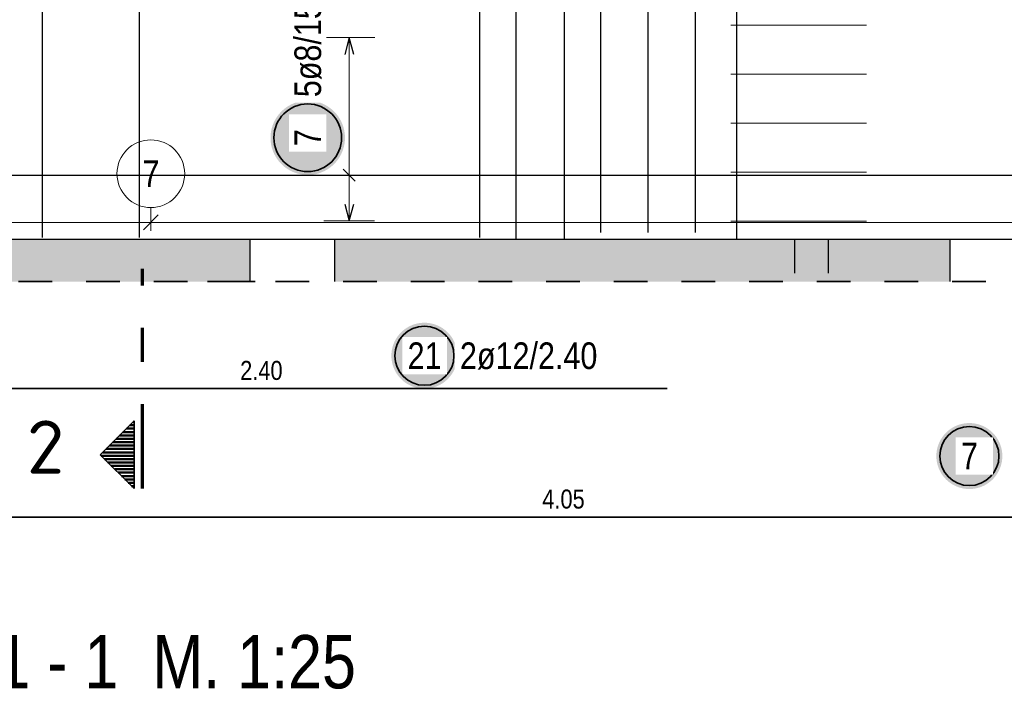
# Model space of a CAD drawing. Header units: millimetres. Extents: x -4.8 to 37.2, y -12 to 28.3.
# Tile 25 of 82: x 9.3 to 12.2, y 14.1 to 16.1. Entities that reach past the tile are written whole.
import ezdxf
from ezdxf.enums import TextEntityAlignment as Align

# ---------------------------------------------------------------- set-up
doc = ezdxf.new("R2010")
doc.units = ezdxf.units.MM
doc.linetypes.add('DASHDOTX2', pattern=[2, 1, -0.5, 0, -0.5])
doc.linetypes.add('HIDDEN', pattern=[0.375, 0.25, -0.125])
doc.layers.add('nplo Bewehrung', color=7, linetype='Continuous', lineweight=20)
doc.styles.add('Arial Narrow', font='ARIALN.TTF')
doc.styles.add('isocp', font='isocp', dxfattribs={"width": 1.1})

msp = doc.modelspace()

# ---------------------------------------------------------------- hatches: boundary and pattern name
at = {"lineweight": 25, "true_color": 0xffffff}
for points in [[(10.262319, 15.749787), (10.262252, 15.753626), (10.262051, 15.757461), (10.261716, 15.761285), (10.261248, 15.765096), (10.260648, 15.768889), (10.259915, 15.772658), (10.259051, 15.776399), (10.258058, 15.780107), (10.256935, 15.783779), (10.255685, 15.78741), (10.254309, 15.790994), (10.252809, 15.794528), (10.251186, 15.798008), (10.249443, 15.801429), (10.247582, 15.804787), (10.245604, 15.808078), (10.243513, 15.811299), (10.241311, 15.814444), (10.239, 15.81751), (10.236584, 15.820494), (10.234065, 15.823392), (10.231446, 15.8262), (10.228731, 15.828915), (10.225923, 15.831533), (10.223026, 15.834052), (10.220042, 15.836469), (10.216975, 15.838779), (10.21383, 15.840981), (10.21061, 15.843073), (10.207319, 15.84505), (10.203961, 15.846912), (10.20054, 15.848655), (10.19706, 15.850277), (10.193526, 15.851778), (10.189941, 15.853154), (10.186311, 15.854404), (10.182639, 15.855526), (10.17893, 15.85652), (10.175189, 15.857384), (10.17142, 15.858116), (10.167628, 15.858717), (10.163817, 15.859185), (10.159992, 15.859519), (10.156158, 15.85972), (10.152319, 15.859787), (10.14848, 15.85972), (10.144646, 15.859519), (10.140821, 15.859185), (10.13701, 15.858717), (10.133218, 15.858116), (10.129449, 15.857384), (10.125708, 15.85652), (10.121999, 15.855526), (10.118327, 15.854404), (10.114697, 15.853154), (10.111112, 15.851778), (10.107578, 15.850277), (10.104098, 15.848655), (10.100677, 15.846912), (10.097319, 15.84505), (10.094028, 15.843073), (10.090808, 15.840981), (10.087663, 15.838779), (10.084596, 15.836469), (10.081612, 15.834052), (10.078715, 15.831533), (10.075907, 15.828915), (10.073192, 15.8262), (10.070573, 15.823392), (10.068054, 15.820494), (10.065638, 15.81751), (10.063327, 15.814444), (10.061125, 15.811299), (10.059034, 15.808078), (10.057056, 15.804787), (10.055195, 15.801429), (10.053452, 15.798008), (10.051829, 15.794528), (10.050329, 15.790994), (10.048953, 15.78741), (10.047703, 15.783779), (10.04658, 15.780107), (10.045586, 15.776399), (10.044723, 15.772658), (10.04399, 15.768889), (10.043389, 15.765096), (10.042922, 15.761285), (10.042587, 15.757461), (10.042386, 15.753626), (10.042319, 15.749787), (10.042386, 15.745948), (10.042587, 15.742114), (10.042922, 15.738289), (10.043389, 15.734478), (10.04399, 15.730686), (10.044723, 15.726917), (10.045586, 15.723176), (10.04658, 15.719467), (10.047703, 15.715795), (10.048953, 15.712165), (10.050329, 15.708581), (10.051829, 15.705046), (10.053452, 15.701567), (10.055195, 15.698145), (10.057056, 15.694787), (10.059034, 15.691496), (10.061125, 15.688276), (10.063327, 15.685131), (10.065638, 15.682065), (10.068054, 15.679081), (10.070573, 15.676183), (10.073192, 15.673375), (10.075907, 15.67066), (10.078715, 15.668041), (10.081612, 15.665522), (10.084596, 15.663106), (10.087663, 15.660795), (10.090808, 15.658593), (10.094028, 15.656502), (10.097319, 15.654525), (10.100677, 15.652663), (10.104098, 15.65092), (10.107578, 15.649297), (10.111112, 15.647797), (10.114697, 15.646421), (10.118327, 15.645171), (10.121999, 15.644049), (10.125708, 15.643055), (10.129449, 15.642191), (10.133218, 15.641458), (10.13701, 15.640858), (10.140821, 15.64039), (10.144646, 15.640055), (10.14848, 15.639854), (10.152319, 15.639787), (10.156158, 15.639854), (10.159992, 15.640055), (10.163817, 15.64039), (10.167628, 15.640858), (10.17142, 15.641458), (10.175189, 15.642191), (10.17893, 15.643055), (10.182639, 15.644049), (10.186311, 15.645171), (10.189941, 15.646421), (10.193526, 15.647797), (10.19706, 15.649297), (10.20054, 15.65092), (10.203961, 15.652663), (10.207319, 15.654525), (10.21061, 15.656502), (10.21383, 15.658593), (10.216975, 15.660795), (10.220042, 15.663106), (10.223026, 15.665522), (10.225923, 15.668041), (10.228731, 15.67066), (10.231446, 15.673375), (10.234065, 15.676183), (10.236584, 15.679081), (10.239, 15.682065), (10.241311, 15.685131), (10.243513, 15.688276), (10.245604, 15.691496), (10.247582, 15.694787), (10.249443, 15.698145), (10.251186, 15.701567), (10.252809, 15.705046), (10.254309, 15.708581), (10.255685, 15.712165), (10.256935, 15.715795), (10.258058, 15.719467), (10.259051, 15.723176), (10.259915, 15.726917), (10.260648, 15.730686), (10.261248, 15.734478), (10.261716, 15.738289), (10.262051, 15.742114)], [(10.59451, 15.105591), (10.594451, 15.108994), (10.594272, 15.112392), (10.593976, 15.115783), (10.593561, 15.119161), (10.593029, 15.122522), (10.592379, 15.125863), (10.591614, 15.129179), (10.590733, 15.132466), (10.589738, 15.13572), (10.58863, 15.138938), (10.58741, 15.142115), (10.586081, 15.145248), (10.584642, 15.148332), (10.583097, 15.151365), (10.581447, 15.154341), (10.579695, 15.157258), (10.577841, 15.160113), (10.575889, 15.1629), (10.573841, 15.165618), (10.571699, 15.168263), (10.569467, 15.170831), (10.567146, 15.17332), (10.564739, 15.175727), (10.56225, 15.178048), (10.559682, 15.180281), (10.557037, 15.182422), (10.554319, 15.18447), (10.551531, 15.186422), (10.548677, 15.188276), (10.54576, 15.190029), (10.542783, 15.191679), (10.539751, 15.193224), (10.536667, 15.194662), (10.533534, 15.195992), (10.530357, 15.197211), (10.527139, 15.198319), (10.523885, 15.199314), (10.520597, 15.200195), (10.517281, 15.200961), (10.513941, 15.20161), (10.510579, 15.202142), (10.507202, 15.202557), (10.503811, 15.202854), (10.500413, 15.203032), (10.49701, 15.203091), (10.493607, 15.203032), (10.490209, 15.202854), (10.486818, 15.202557), (10.483441, 15.202142), (10.480079, 15.20161), (10.476739, 15.200961), (10.473423, 15.200195), (10.470135, 15.199314), (10.466881, 15.198319), (10.463663, 15.197211), (10.460486, 15.195992), (10.457353, 15.194662), (10.454269, 15.193224), (10.451237, 15.191679), (10.44826, 15.190029), (10.445343, 15.188276), (10.442489, 15.186422), (10.439701, 15.18447), (10.436983, 15.182422), (10.434338, 15.180281), (10.43177, 15.178048), (10.429281, 15.175727), (10.426874, 15.17332), (10.424553, 15.170831), (10.422321, 15.168263), (10.420179, 15.165618), (10.418131, 15.1629), (10.416179, 15.160113), (10.414325, 15.157258), (10.412573, 15.154341), (10.410923, 15.151365), (10.409378, 15.148332), (10.407939, 15.145248), (10.40661, 15.142115), (10.40539, 15.138938), (10.404282, 15.13572), (10.403287, 15.132466), (10.402406, 15.129179), (10.401641, 15.125863), (10.400991, 15.122522), (10.400459, 15.119161), (10.400044, 15.115783), (10.399747, 15.112392), (10.399569, 15.108994), (10.39951, 15.105591), (10.399569, 15.102189), (10.399747, 15.09879), (10.400044, 15.0954), (10.400459, 15.092022), (10.400991, 15.088661), (10.401641, 15.08532), (10.402406, 15.082004), (10.403287, 15.078717), (10.404282, 15.075462), (10.40539, 15.072244), (10.40661, 15.069067), (10.407939, 15.065934), (10.409378, 15.06285), (10.410923, 15.059818), (10.412573, 15.056841), (10.414325, 15.053924), (10.416179, 15.05107), (10.418131, 15.048282), (10.420179, 15.045564), (10.422321, 15.042919), (10.424553, 15.040351), (10.426874, 15.037862), (10.429281, 15.035456), (10.43177, 15.033135), (10.434338, 15.030902), (10.436983, 15.02876), (10.439701, 15.026712), (10.442489, 15.02476), (10.445343, 15.022907), (10.44826, 15.021154), (10.451237, 15.019504), (10.454269, 15.017959), (10.457353, 15.016521), (10.460486, 15.015191), (10.463663, 15.013971), (10.466881, 15.012863), (10.470135, 15.011868), (10.473423, 15.010987), (10.476739, 15.010222), (10.480079, 15.009572), (10.483441, 15.00904), (10.486818, 15.008625), (10.490209, 15.008329), (10.493607, 15.008151), (10.49701, 15.008091), (10.500413, 15.008151), (10.503811, 15.008329), (10.507202, 15.008625), (10.510579, 15.00904), (10.513941, 15.009572), (10.517281, 15.010222), (10.520597, 15.010987), (10.523885, 15.011868), (10.527139, 15.012863), (10.530357, 15.013971), (10.533534, 15.015191), (10.536667, 15.016521), (10.539751, 15.017959), (10.542783, 15.019504), (10.54576, 15.021154), (10.548677, 15.022907), (10.551531, 15.02476), (10.554319, 15.026712), (10.557037, 15.02876), (10.559682, 15.030902), (10.56225, 15.033135), (10.564739, 15.035456), (10.567146, 15.037862), (10.569467, 15.040351), (10.571699, 15.042919), (10.573841, 15.045564), (10.575889, 15.048282), (10.577841, 15.05107), (10.579695, 15.053924), (10.581447, 15.056841), (10.583097, 15.059818), (10.584642, 15.06285), (10.586081, 15.065934), (10.58741, 15.069067), (10.58863, 15.072244), (10.589738, 15.075462), (10.590733, 15.078717), (10.591614, 15.082004), (10.592379, 15.08532), (10.593029, 15.088661), (10.593561, 15.092022), (10.593976, 15.0954), (10.594272, 15.09879)], [(12.204934, 14.809049), (12.204875, 14.812451), (12.204697, 14.81585), (12.2044, 14.81924), (12.203985, 14.822618), (12.203453, 14.825979), (12.202803, 14.82932), (12.202038, 14.832636), (12.201157, 14.835923), (12.200162, 14.839178), (12.199054, 14.842396), (12.197835, 14.845573), (12.196505, 14.848705), (12.195067, 14.85179), (12.193521, 14.854822), (12.191872, 14.857799), (12.190119, 14.860716), (12.188265, 14.86357), (12.186313, 14.866358), (12.184265, 14.869076), (12.182123, 14.87172), (12.179891, 14.874289), (12.17757, 14.876778), (12.175163, 14.879184), (12.172674, 14.881505), (12.170106, 14.883738), (12.167461, 14.88588), (12.164743, 14.887928), (12.161955, 14.88988), (12.159101, 14.891733), (12.156184, 14.893486), (12.153208, 14.895136), (12.150175, 14.896681), (12.147091, 14.898119), (12.143958, 14.899449), (12.140781, 14.900669), (12.137563, 14.901777), (12.134309, 14.902772), (12.131021, 14.903652), (12.127705, 14.904418), (12.124365, 14.905067), (12.121003, 14.9056), (12.117626, 14.906015), (12.114235, 14.906311), (12.110837, 14.906489), (12.107434, 14.906549), (12.104031, 14.906489), (12.100633, 14.906311), (12.097243, 14.906015), (12.093865, 14.9056), (12.090503, 14.905067), (12.087163, 14.904418), (12.083847, 14.903652), (12.080559, 14.902772), (12.077305, 14.901777), (12.074087, 14.900669), (12.07091, 14.899449), (12.067777, 14.898119), (12.064693, 14.896681), (12.061661, 14.895136), (12.058684, 14.893486), (12.055767, 14.891733), (12.052913, 14.88988), (12.050125, 14.887928), (12.047407, 14.88588), (12.044762, 14.883738), (12.042194, 14.881505), (12.039705, 14.879184), (12.037298, 14.876778), (12.034977, 14.874289), (12.032745, 14.87172), (12.030603, 14.869076), (12.028555, 14.866358), (12.026603, 14.86357), (12.024749, 14.860716), (12.022997, 14.857799), (12.021347, 14.854822), (12.019802, 14.85179), (12.018363, 14.848705), (12.017034, 14.845573), (12.015814, 14.842396), (12.014706, 14.839178), (12.013711, 14.835923), (12.01283, 14.832636), (12.012065, 14.82932), (12.011415, 14.825979), (12.010883, 14.822618), (12.010468, 14.81924), (12.010172, 14.81585), (12.009993, 14.812451), (12.009934, 14.809049), (12.009993, 14.805646), (12.010172, 14.802247), (12.010468, 14.798857), (12.010883, 14.795479), (12.011415, 14.792118), (12.012065, 14.788777), (12.01283, 14.785461), (12.013711, 14.782174), (12.014706, 14.77892), (12.015814, 14.775702), (12.017034, 14.772525), (12.018363, 14.769392), (12.019802, 14.766307), (12.021347, 14.763275), (12.022997, 14.760299), (12.024749, 14.757382), (12.026603, 14.754527), (12.028555, 14.75174), (12.030603, 14.749022), (12.032745, 14.746377), (12.034977, 14.743808), (12.037298, 14.741319), (12.039705, 14.738913), (12.042194, 14.736592), (12.044762, 14.734359), (12.047407, 14.732218), (12.050125, 14.73017), (12.052913, 14.728217), (12.055767, 14.726364), (12.058684, 14.724611), (12.061661, 14.722961), (12.064693, 14.721416), (12.067777, 14.719978), (12.07091, 14.718648), (12.074087, 14.717429), (12.077305, 14.716321), (12.080559, 14.715326), (12.083847, 14.714445), (12.087163, 14.713679), (12.090503, 14.71303), (12.093865, 14.712498), (12.097243, 14.712083), (12.100633, 14.711786), (12.104031, 14.711608), (12.107434, 14.711549), (12.110837, 14.711608), (12.114235, 14.711786), (12.117626, 14.712083), (12.121003, 14.712498), (12.124365, 14.71303), (12.127705, 14.713679), (12.131021, 14.714445), (12.134309, 14.715326), (12.137563, 14.716321), (12.140781, 14.717429), (12.143958, 14.718648), (12.147091, 14.719978), (12.150175, 14.721416), (12.153208, 14.722961), (12.156184, 14.724611), (12.159101, 14.726364), (12.161955, 14.728217), (12.164743, 14.73017), (12.167461, 14.732218), (12.170106, 14.734359), (12.172674, 14.736592), (12.175163, 14.738913), (12.17757, 14.741319), (12.179891, 14.743808), (12.182123, 14.746377), (12.184265, 14.749022), (12.186313, 14.75174), (12.188265, 14.754527), (12.190119, 14.757382), (12.191872, 14.760299), (12.193521, 14.763275), (12.195067, 14.766307), (12.196505, 14.769392), (12.197835, 14.772525), (12.199054, 14.775702), (12.200162, 14.77892), (12.201157, 14.782174), (12.202038, 14.785461), (12.202803, 14.788777), (12.203453, 14.792118), (12.203985, 14.795479), (12.2044, 14.798857), (12.204697, 14.802247)]]:
    msp.add_hatch(color=7, dxfattribs=at).paths.add_polyline_path(points)
at = {"lineweight": 13, "true_color": 0xd7ffd7}
for points in [[(8.622234, 15.324806), (9.981545, 15.324806), (9.981545, 15.449806), (8.622234, 15.449806)], [(10.231545, 15.324806), (12.049548, 15.324806), (12.049548, 15.449806), (10.231545, 15.449806)]]:
    msp.add_hatch(color=254, dxfattribs=at).paths.add_polyline_path(points)
at = {"lineweight": 50}
h = msp.add_hatch(dxfattribs=at)
h.set_pattern_fill('Mau', color=4, scale=0.01, style=0, pattern_type=2)
h.set_pattern_definition([(0, (0, 0), (0, 0.01), [])])
h.paths.add_polyline_path([(9.639117, 14.91279), (9.539117, 14.81279), (9.639117, 14.71279)])

# ---------------------------------------------------------------- linework, layer by layer
at = {"color": 3, "linetype": 'Continuous', "lineweight": 25}
for p, q in [((10.768445, 15.449806), (10.768445, 18.349806)), ((10.911148, 15.449806), (10.911148, 18.349806)), ((11.419149, 18.349807), (11.419149, 15.449807)), ((11.018532, 15.4698), (11.019148, 17.9198)), ((11.158335, 15.4698), (11.158951, 17.9198)), ((11.298138, 15.4698), (11.298754, 17.9198)), ((9.368445, 15.4548), (9.368445, 17.7448)), ((9.655556, 15.4548), (9.655556, 17.7448)), ((10.660444, 15.4548), (10.660444, 17.7448)), ((10.275078, 16.045812), (10.26168, 15.995812)), ((10.288475, 15.995812), (10.275078, 16.045812)), ((10.292754, 15.621635), (10.257398, 15.656991)), ((8.892223, 15.639319), (12.9381, 15.6393)), ((10.261678, 15.553813), (10.275075, 15.503813)), ((10.275075, 15.503813), (10.288473, 15.553813)), ((8.872216, 15.449806), (9.981545, 15.449806)), ((9.981545, 15.449806), (10.231545, 15.449806)), ((9.981545, 15.449806), (9.981545, 15.324806)), ((10.231545, 15.449806), (12.049548, 15.449806)), ((10.231545, 15.449806), (10.231545, 15.324806)), ((12.049548, 15.449806), (12.249548, 15.449806)), ((12.049548, 15.449806), (12.049548, 15.324806))]:
    msp.add_line(p, q, dxfattribs=at)
at = {"color": 5, "linetype": 'Continuous', "lineweight": 18}
for p, q in [((10.350078, 16.045812), (10.200078, 16.045813)), ((10.275078, 16.045812), (10.275075, 15.503813)), ((10.350076, 15.639312), (10.200076, 15.639313)), ((10.200075, 15.503813), (10.350075, 15.503813))]:
    msp.add_line(p, q, dxfattribs=at)
at = {"color": 9, "linetype": 'Continuous', "lineweight": 0}
for p, q in [((9.688626, 15.543591), (9.688626, 15.4748)), ((9.666529, 15.477703), (9.710723, 15.521897)), ((12.932223, 15.4998), (8.882223, 15.4998))]:
    msp.add_line(p, q, dxfattribs=at)
at = {"color": 3, "linetype": 'HIDDEN', "lineweight": 25, "ltscale": 0.25}
for p, q in [((11.590297, 15.449806), (11.590297, 15.324806)), ((11.690297, 15.449806), (11.690297, 15.324806))]:
    msp.add_line(p, q, dxfattribs=at)
at = {"color": 1, "linetype": 'DASHDOTX2', "lineweight": 70, "ltscale": 0.25}
msp.add_line((9.664117, 14.71279), (9.664117, 15.36279), dxfattribs=at)
at = {"color": 2, "linetype": 'HIDDEN', "lineweight": 35, "ltscale": 0.25}
for p, q in [((8.497216, 15.324806), (10.106545, 15.324806)), ((9.856545, 15.324806), (27.442644, 15.324806))]:
    msp.add_line(p, q, dxfattribs=at)
at = {"color": 2, "linetype": 'Continuous', "lineweight": 35}
for p, q in [((9.314445, 15.009022), (8.814445, 15.009022)), ((10.714445, 15.009022), (9.314445, 15.009022)), ((11.214445, 15.009022), (10.714445, 15.009022)), ((9.539117, 14.81279), (9.639117, 14.91279)), ((9.639117, 14.71279), (9.639117, 14.91279)), ((9.639117, 14.71279), (9.539117, 14.81279)), ((12.932223, 14.628774), (8.882223, 14.628774))]:
    msp.add_line(p, q, dxfattribs=at)
for centre, radius in [((10.152319, 15.749787), 0.1), ((10.49701, 15.105591), 0.0875), ((12.107434, 14.809049), 0.0875)]:
    msp.add_circle(centre, radius, dxfattribs=at)
at = {"color": 9, "linetype": 'Continuous', "lineweight": 0}
msp.add_circle((9.688626, 15.643591), 0.1, dxfattribs=at)
at = {"layer": 'nplo Bewehrung', "color": 9, "linetype": 'Continuous', "lineweight": 0}
for p, q in [((11.403017, 16.082942), (11.803017, 16.082942)), ((11.403017, 15.938157), (11.803017, 15.938157)), ((11.403017, 15.793371), (11.803017, 15.793371)), ((11.403017, 15.648585), (11.803017, 15.648585)), ((11.403017, 15.5038), (11.803017, 15.5038))]:
    msp.add_line(p, q, dxfattribs=at)

# ---------------------------------------------------------------- texts
at = {"color": 2, "lineweight": 35, "style": 'isocp', "width": 1.15}
msp.add_text('2', height=0.1575, dxfattribs=at).set_placement((9.377497, 14.756804), align=Align.CENTER)
at = {"color": 1, "lineweight": 70, "style": 'Arial Narrow'}
msp.add_text('Schnitt 1 - 1  M. 1:25', height=0.1575, dxfattribs=at).set_placement((8.62993, 14.122326))
at = {"color": 9, "lineweight": 0, "insert": (9.66382, 15.682966), "char_height": 0.07875, "attachment_point": 1, "line_spacing_factor": 0.9, "style": 'Arial Narrow'}
msp.add_mtext('7', dxfattribs=at)
at = {"color": 3, "lineweight": 25, "char_height": 0.05625, "attachment_point": 1, "line_spacing_factor": 0.9, "style": 'Arial Narrow'}
for s, insert in [('2.40', (9.95257, 15.090272)), ('4.05', (10.845348, 14.710024))]:
    msp.add_mtext(s, dxfattribs=dict(at, insert=insert))

# ---------------------------------------------------------------- next in the draw order: texts
at = {"color": 2, "lineweight": 35, "char_height": 0.07875, "attachment_point": 1, "rotation": 89.99973, "line_spacing_factor": 0.9, "style": 'Arial Narrow', "bg_fill": 3, "box_fill_scale": 1.2, "bg_fill_color": 256, "bg_fill_true_color": 13158600, "bg_fill_transparency": 0}
for s, insert in [('5ø8/15 i. + a.', (10.112945, 15.869788)), ('7', (10.112944, 15.724981))]:
    msp.add_mtext(s, dxfattribs=dict(at, insert=insert))
at = {"color": 2, "lineweight": 35, "char_height": 0.07875, "attachment_point": 1, "line_spacing_factor": 0.9, "style": 'Arial Narrow', "bg_fill": 3, "box_fill_scale": 1.2, "bg_fill_color": 256, "bg_fill_true_color": 13158600, "bg_fill_transparency": 0}
for s, insert in [('21', (10.447397, 15.144966)), ('2ø12/2.40', (10.60201, 15.144966)), ('7', (12.082628, 14.848424))]:
    msp.add_mtext(s, dxfattribs=dict(at, insert=insert))

doc.saveas('drawing.dxf')
